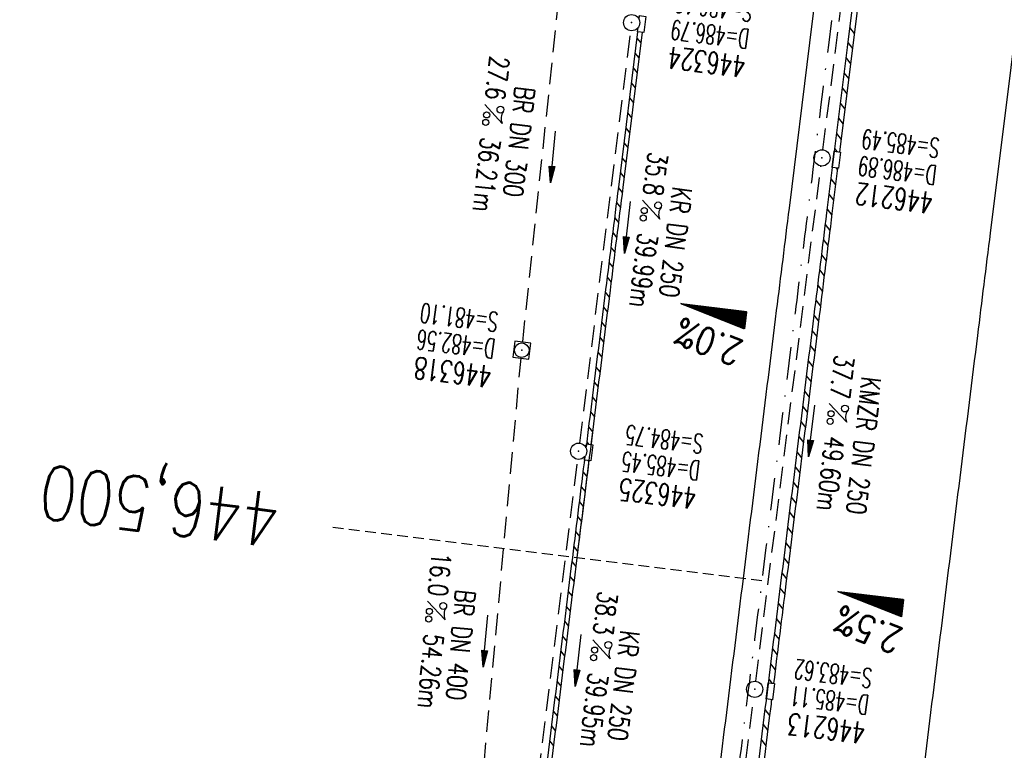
# Model space of a CAD drawing. Extents: x 459406 to 461721, y 413308 to 423218.
# Tile 59 of 256: x 460999 to 461090, y 415052 to 415119. Entities that reach past the tile are written whole.
import ezdxf
from ezdxf.enums import TextEntityAlignment as Align

# ---------------------------------------------------------------- set-up
doc = ezdxf.new("R2010")
doc.units = 0
doc.header["$LTSCALE"] = 2
doc.header["$MEASUREMENT"] = 0
for name, pattern in [('AUSGEZOGEN', [0]), ('GESTRICH-X2', [1.5, 1, -0.5]), ('GESTRICHELT', [0.75, 0.5, -0.25]), ('STRICHPT-X3', [3, 1.5, -0.75, 0, -0.75])]:
    doc.linetypes.add(name, pattern=pattern)
doc.layers.get('0').update_dxf_attribs({"linetype": 'AUSGEZOGEN'})
for name, color, linetype in [('ACHSE', 1, 'STRICHPT-X3'), ('FBR', 8, 'CONTINUOUS'), ('GEF', 7, 'AUSGEZOGEN'), ('HEKTOM', 1, 'GESTRICHELT'), ('KANAL', 7, 'GESTRICH-X2'), ('PFEIL', 7, 'CONTINUOUS'), ('RINNE', 200, 'CONTINUOUS'), ('SCHACHTNR', 6, 'CONTINUOUS'), ('SCHLITZRINNE', 200, 'AUSGEZOGEN'), ('SCHSYMBOL', 7, 'AUSGEZOGEN'), ('TEXTO', 4, 'CONTINUOUS'), ('TEXTU', 4, 'CONTINUOUS')]:
    doc.layers.add(name, color=color, linetype=linetype)
doc.styles.add('ROMANS', font='romans.shx', dxfattribs={"width": 0.8})

# ---------------------------------------------------------------- blocks, each defined once
blk = doc.blocks.new('20')
blk.add_lwpolyline([(-0.754, -0.751), (0.754, -0.751), (0.754, 0.75), (-0.754, 0.75)], close=True)
blk.add_circle((0, 0), 0.676)
blk.add_point((0, 0))
blk = doc.blocks.new('PROM')
blk.add_line((1.566, 1.817), (0.019, 0.015))
for centre, radius in [((0.317, 1.51), 0.317), ((0.943, 0.291), 0.283), ((1.645, 0.287), 0.283)]:
    blk.add_circle(centre, radius)
blk.add_arc((0.992, 2.682), 1.033, 239.14139, 303.35492)
blk = doc.blocks.new('PFEIL2')
at = {"color": 0}
for p, q in [((0.88, 0.002), (-2.401, -0.012)), ((0.881, -0.271), (0.879, 0.276)), ((0.879, 0.276), (2.429, 0.009)), ((0.911, 0.27), (0.879, 0.265)), ((0.965, 0.261), (0.879, 0.246)), ((1.019, 0.252), (0.879, 0.228)), ((1.073, 0.242), (0.879, 0.209)), ((1.127, 0.233), (0.879, 0.191)), ((1.181, 0.224), (0.879, 0.172)), ((1.235, 0.214), (0.879, 0.154)), ((1.289, 0.205), (0.879, 0.135)), ((1.343, 0.196), (0.879, 0.117)), ((1.397, 0.187), (0.879, 0.098)), ((1.451, 0.177), (0.879, 0.08)), ((1.505, 0.168), (0.879, 0.061)), ((1.559, 0.159), (0.88, 0.043)), ((1.613, 0.149), (0.88, 0.024)), ((1.668, 0.14), (0.88, 0.006)), ((1.722, 0.131), (0.88, -0.013)), ((1.776, 0.121), (0.88, -0.031)), ((1.83, 0.112), (0.88, -0.05)), ((1.884, 0.103), (0.88, -0.068)), ((1.938, 0.094), (0.88, -0.087)), ((1.992, 0.084), (0.88, -0.105)), ((2.046, 0.075), (0.88, -0.124)), ((2.1, 0.066), (0.88, -0.142)), ((2.154, 0.056), (0.88, -0.161)), ((2.208, 0.047), (0.88, -0.179)), ((2.262, 0.038), (0.881, -0.198)), ((2.316, 0.029), (0.881, -0.216)), ((2.37, 0.019), (0.881, -0.235)), ((2.424, 0.01), (0.881, -0.253)), ((2.429, 0.009), (0.881, -0.271))]:
    blk.add_line(p, q, dxfattribs=at)
blk = doc.blocks.new('GST')
at = {"color": 0}
blk.add_circle((0, 0), 0.75, dxfattribs=at)
blk.add_point((0, 0), dxfattribs=at)
blk = doc.blocks.new('*X8')
at = {"color": 0}
for p, q in [((725.827, 193.844), (727.436, 195.453)), ((725.827, 193.853), (727.427, 195.453)), ((725.827, 193.861), (727.418, 195.453)), ((725.827, 193.87), (727.409, 195.453)), ((725.827, 193.879), (727.401, 195.453)), ((725.827, 193.888), (727.392, 195.453)), ((725.827, 193.897), (727.383, 195.453)), ((725.827, 193.906), (727.374, 195.453)), ((725.827, 193.914), (727.365, 195.453)), ((725.827, 193.923), (727.356, 195.453)), ((725.827, 193.932), (727.347, 195.453)), ((725.827, 193.941), (727.339, 195.453)), ((725.827, 193.95), (727.33, 195.453)), ((725.827, 193.959), (727.321, 195.453)), ((725.827, 193.967), (727.312, 195.453)), ((725.827, 193.976), (727.303, 195.453)), ((725.827, 193.985), (727.294, 195.453)), ((725.827, 193.994), (727.286, 195.453)), ((725.827, 194.003), (727.277, 195.453)), ((725.827, 194.012), (727.268, 195.453)), ((725.827, 194.02), (727.259, 195.453)), ((725.827, 194.029), (727.25, 195.453)), ((725.827, 194.038), (727.241, 195.453)), ((725.827, 194.047), (727.233, 195.453)), ((725.827, 194.056), (727.224, 195.453)), ((725.827, 194.065), (727.215, 195.453)), ((725.827, 194.073), (727.206, 195.453)), ((725.827, 194.082), (727.197, 195.453)), ((725.827, 194.091), (727.188, 195.453)), ((725.827, 194.1), (727.18, 195.453)), ((725.827, 194.109), (727.171, 195.453)), ((725.827, 194.118), (727.162, 195.453)), ((725.827, 194.127), (727.153, 195.453)), ((725.827, 194.135), (727.144, 195.453)), ((725.827, 194.144), (727.135, 195.453)), ((725.827, 194.153), (727.127, 195.453)), ((725.827, 194.162), (727.118, 195.453)), ((725.827, 194.171), (727.109, 195.453)), ((725.827, 194.18), (727.1, 195.453)), ((725.827, 194.188), (727.091, 195.453)), ((725.827, 194.197), (727.082, 195.453)), ((725.827, 194.206), (727.073, 195.453)), ((725.827, 194.215), (727.065, 195.453)), ((725.827, 194.224), (727.056, 195.453)), ((725.827, 194.233), (727.047, 195.453)), ((725.827, 194.241), (727.038, 195.453)), ((725.827, 194.25), (727.029, 195.453)), ((725.827, 194.259), (727.02, 195.453)), ((725.827, 194.268), (727.012, 195.453)), ((725.827, 194.277), (727.003, 195.453)), ((725.827, 194.286), (726.994, 195.453)), ((725.827, 194.294), (726.985, 195.453)), ((725.827, 194.303), (726.976, 195.453)), ((725.827, 194.312), (726.967, 195.453)), ((725.827, 194.321), (726.959, 195.453)), ((725.827, 194.33), (726.95, 195.453)), ((725.827, 194.339), (726.941, 195.453)), ((725.827, 194.348), (726.932, 195.453)), ((725.827, 194.356), (726.923, 195.453)), ((725.827, 194.365), (726.914, 195.453)), ((725.827, 194.374), (726.906, 195.453)), ((725.827, 194.383), (726.897, 195.453)), ((725.827, 194.392), (726.888, 195.453)), ((725.827, 194.401), (726.879, 195.453)), ((725.827, 194.409), (726.87, 195.453)), ((725.827, 194.418), (726.861, 195.453)), ((725.827, 194.427), (726.853, 195.453)), ((725.827, 194.436), (726.844, 195.453)), ((725.827, 194.445), (726.835, 195.453)), ((725.827, 194.454), (726.826, 195.453)), ((725.827, 194.462), (726.817, 195.453)), ((725.827, 194.471), (726.808, 195.453)), ((725.827, 194.48), (726.799, 195.453)), ((725.827, 194.489), (726.791, 195.453)), ((725.827, 194.498), (726.782, 195.453)), ((725.827, 194.507), (726.773, 195.453)), ((725.827, 194.515), (726.764, 195.453)), ((725.827, 194.524), (726.755, 195.453)), ((725.827, 194.533), (726.746, 195.453)), ((725.827, 194.542), (726.738, 195.453)), ((725.827, 194.551), (726.729, 195.453)), ((725.827, 194.56), (726.72, 195.453)), ((725.827, 194.568), (726.711, 195.453)), ((725.827, 194.577), (726.702, 195.453)), ((725.827, 194.586), (726.693, 195.453)), ((725.827, 194.595), (726.685, 195.453)), ((725.827, 194.604), (726.676, 195.453)), ((725.827, 194.613), (726.667, 195.453)), ((725.827, 194.622), (726.658, 195.453)), ((725.827, 194.63), (726.649, 195.453)), ((725.827, 194.639), (726.64, 195.453)), ((725.827, 194.648), (726.632, 195.453)), ((725.827, 194.657), (726.623, 195.453)), ((725.827, 194.666), (726.614, 195.453)), ((725.827, 194.675), (726.605, 195.453)), ((725.827, 194.683), (726.596, 195.453)), ((725.827, 194.692), (726.587, 195.453)), ((725.827, 194.701), (726.579, 195.453)), ((725.827, 194.71), (726.57, 195.453)), ((725.827, 194.719), (726.561, 195.453)), ((725.827, 194.728), (726.552, 195.453)), ((725.827, 194.736), (726.543, 195.453)), ((725.827, 194.745), (726.534, 195.453)), ((725.827, 194.754), (726.525, 195.453)), ((725.827, 194.763), (726.517, 195.453)), ((725.827, 194.772), (726.508, 195.453)), ((725.827, 194.781), (726.499, 195.453)), ((725.827, 194.789), (726.49, 195.453)), ((725.827, 194.798), (726.481, 195.453)), ((725.827, 194.807), (726.472, 195.453)), ((725.827, 194.816), (726.464, 195.453)), ((725.827, 194.825), (726.455, 195.453)), ((725.827, 194.834), (726.446, 195.453)), ((725.827, 194.842), (726.437, 195.453)), ((725.827, 194.851), (726.428, 195.453)), ((725.827, 194.86), (726.419, 195.453)), ((725.827, 194.869), (726.411, 195.453)), ((725.827, 194.878), (726.402, 195.453)), ((725.827, 194.887), (726.393, 195.453)), ((725.827, 194.896), (726.384, 195.453)), ((725.827, 194.904), (726.375, 195.453)), ((725.827, 194.913), (726.366, 195.453)), ((725.827, 194.922), (726.358, 195.453)), ((725.827, 194.931), (726.349, 195.453)), ((725.827, 194.94), (726.34, 195.453)), ((725.827, 194.949), (726.331, 195.453)), ((725.827, 194.957), (726.322, 195.453)), ((725.827, 194.966), (726.313, 195.453)), ((725.827, 194.975), (726.305, 195.453)), ((725.827, 194.984), (726.296, 195.453)), ((725.827, 194.993), (726.287, 195.453)), ((725.827, 195.002), (726.278, 195.453)), ((725.827, 195.01), (726.269, 195.453)), ((725.827, 195.019), (726.26, 195.453)), ((725.827, 195.028), (726.251, 195.453)), ((725.827, 195.037), (726.243, 195.453)), ((725.827, 195.046), (726.234, 195.453)), ((725.827, 195.055), (726.225, 195.453)), ((725.827, 195.063), (726.216, 195.453)), ((725.827, 195.072), (726.207, 195.453)), ((725.827, 195.081), (726.198, 195.453)), ((725.827, 195.09), (726.19, 195.453)), ((725.827, 195.099), (726.181, 195.453)), ((725.827, 195.108), (726.172, 195.453)), ((725.827, 195.116), (726.163, 195.453)), ((725.827, 195.125), (726.154, 195.453)), ((725.827, 195.134), (726.145, 195.453)), ((725.827, 195.143), (726.137, 195.453)), ((725.827, 195.152), (726.128, 195.453)), ((725.827, 195.161), (726.119, 195.453)), ((725.827, 195.17), (726.11, 195.453)), ((725.827, 195.178), (726.101, 195.453)), ((725.827, 195.187), (726.092, 195.453)), ((725.827, 195.196), (726.084, 195.453)), ((725.827, 195.205), (726.075, 195.453)), ((725.827, 195.214), (726.066, 195.453)), ((725.827, 195.223), (726.057, 195.453)), ((725.827, 195.231), (726.048, 195.453)), ((725.827, 195.24), (726.039, 195.453)), ((725.827, 195.249), (726.031, 195.453)), ((725.827, 195.258), (726.022, 195.453)), ((725.827, 195.267), (726.013, 195.453)), ((725.827, 195.276), (726.004, 195.453)), ((725.827, 195.284), (725.995, 195.453)), ((725.827, 195.293), (725.986, 195.453)), ((725.827, 195.302), (725.977, 195.453)), ((725.827, 195.311), (725.969, 195.453)), ((725.827, 195.32), (725.96, 195.453)), ((725.827, 195.329), (725.951, 195.453)), ((725.827, 195.337), (725.942, 195.453)), ((725.827, 195.346), (725.933, 195.453)), ((725.827, 195.355), (725.924, 195.453)), ((725.827, 195.364), (725.916, 195.453)), ((725.827, 195.373), (725.907, 195.453)), ((725.827, 195.382), (725.898, 195.453)), ((725.827, 195.39), (725.889, 195.453)), ((725.827, 195.399), (725.88, 195.453)), ((725.827, 195.408), (725.871, 195.453)), ((725.827, 195.417), (725.863, 195.453)), ((725.827, 195.426), (725.854, 195.453)), ((725.827, 195.435), (725.845, 195.453)), ((725.827, 195.444), (725.836, 195.453)), ((725.827, 193.826), (727.433, 195.433)), ((725.827, 193.817), (727.43, 195.421)), ((725.827, 193.808), (727.427, 195.409)), ((725.827, 193.799), (727.424, 195.397)), ((725.827, 193.791), (727.421, 195.385)), ((725.827, 193.782), (727.418, 195.373)), ((725.827, 193.773), (727.414, 195.361)), ((725.827, 193.764), (727.411, 195.349)), ((725.827, 193.755), (727.408, 195.337)), ((725.827, 193.746), (727.405, 195.325)), ((725.827, 193.738), (727.402, 195.313)), ((725.827, 193.729), (727.399, 195.301)), ((725.827, 193.72), (727.395, 195.289)), ((725.827, 193.711), (727.392, 195.277)), ((725.827, 193.702), (727.389, 195.265)), ((725.827, 193.693), (727.386, 195.253)), ((725.827, 193.685), (727.383, 195.241)), ((725.827, 193.676), (727.38, 195.229)), ((725.827, 193.667), (727.377, 195.217)), ((725.827, 193.658), (727.373, 195.205)), ((725.827, 193.649), (727.37, 195.193)), ((725.827, 193.64), (727.367, 195.181)), ((725.827, 193.632), (727.364, 195.169)), ((725.827, 193.623), (727.361, 195.157)), ((725.827, 193.614), (727.358, 195.145)), ((725.827, 193.605), (727.354, 195.133)), ((725.827, 193.596), (727.351, 195.121)), ((725.827, 193.587), (727.348, 195.109)), ((725.827, 193.579), (727.345, 195.097)), ((725.827, 193.57), (727.342, 195.085)), ((725.827, 193.561), (727.339, 195.073)), ((725.827, 193.552), (727.336, 195.061)), ((725.827, 193.543), (727.332, 195.049)), ((725.827, 193.534), (727.329, 195.037)), ((725.827, 193.525), (727.326, 195.025)), ((725.827, 193.517), (727.323, 195.013)), ((725.827, 193.508), (727.32, 195.001)), ((725.827, 193.499), (727.317, 194.989)), ((725.827, 193.49), (727.313, 194.977)), ((725.827, 193.481), (727.31, 194.965)), ((725.827, 193.472), (727.307, 194.953)), ((725.827, 193.464), (727.304, 194.941)), ((725.827, 193.455), (727.301, 194.929)), ((725.827, 193.446), (727.298, 194.917)), ((725.827, 193.437), (727.295, 194.905)), ((725.827, 193.428), (727.291, 194.893)), ((725.827, 193.419), (727.288, 194.881)), ((725.827, 193.411), (727.285, 194.869)), ((725.827, 193.402), (727.282, 194.857)), ((725.827, 193.393), (727.279, 194.845)), ((725.827, 193.384), (727.276, 194.833)), ((725.827, 193.375), (727.272, 194.821)), ((725.827, 193.366), (727.269, 194.809)), ((725.827, 193.358), (727.266, 194.797)), ((725.827, 193.349), (727.263, 194.785)), ((725.827, 193.34), (727.26, 194.773)), ((725.827, 193.331), (727.257, 194.761)), ((725.827, 193.322), (727.254, 194.749)), ((725.827, 193.313), (727.25, 194.737)), ((725.827, 193.305), (727.247, 194.725)), ((725.827, 193.296), (727.244, 194.713)), ((725.827, 193.287), (727.241, 194.701)), ((725.827, 193.278), (727.238, 194.689)), ((725.827, 193.269), (727.235, 194.677)), ((725.827, 193.26), (727.231, 194.665)), ((725.827, 193.251), (727.228, 194.653)), ((725.827, 193.243), (727.225, 194.641)), ((725.827, 193.234), (727.222, 194.629)), ((725.827, 193.225), (727.219, 194.617)), ((725.827, 193.216), (727.216, 194.605)), ((725.827, 193.207), (727.213, 194.593)), ((725.827, 193.198), (727.209, 194.581)), ((725.827, 193.19), (727.206, 194.569)), ((725.827, 193.181), (727.203, 194.557)), ((725.827, 193.172), (727.2, 194.545)), ((725.827, 193.163), (727.197, 194.533)), ((725.827, 193.154), (727.194, 194.521)), ((725.827, 193.145), (727.19, 194.509)), ((725.827, 193.137), (727.187, 194.497)), ((725.827, 193.128), (727.184, 194.485)), ((725.827, 193.119), (727.181, 194.473)), ((725.827, 193.11), (727.178, 194.461)), ((725.827, 193.101), (727.175, 194.449)), ((725.827, 193.092), (727.172, 194.437)), ((725.827, 193.084), (727.168, 194.425)), ((725.827, 193.075), (727.165, 194.413)), ((725.827, 193.066), (727.162, 194.401)), ((725.827, 193.057), (727.159, 194.389)), ((725.827, 193.048), (727.156, 194.377)), ((725.827, 193.039), (727.153, 194.365)), ((725.827, 193.031), (727.149, 194.353)), ((725.827, 193.022), (727.146, 194.341)), ((725.827, 193.013), (727.143, 194.329)), ((725.827, 193.004), (727.14, 194.317)), ((725.827, 192.995), (727.137, 194.305)), ((725.827, 192.986), (727.134, 194.293)), ((725.827, 192.977), (727.131, 194.281)), ((725.827, 192.969), (727.127, 194.269)), ((725.827, 192.96), (727.124, 194.257)), ((725.827, 192.951), (727.121, 194.245)), ((725.827, 192.942), (727.118, 194.233)), ((725.827, 192.933), (727.115, 194.221)), ((725.827, 192.924), (727.112, 194.209)), ((725.827, 192.916), (727.108, 194.197)), ((725.827, 192.907), (727.105, 194.185)), ((725.827, 192.898), (727.102, 194.173)), ((725.827, 192.889), (727.099, 194.161)), ((725.827, 192.88), (727.096, 194.15)), ((725.827, 192.871), (727.093, 194.138)), ((725.827, 192.863), (727.09, 194.126)), ((725.827, 192.854), (727.086, 194.114)), ((725.827, 192.845), (727.083, 194.102)), ((725.827, 192.836), (727.08, 194.09)), ((725.827, 192.827), (727.077, 194.078)), ((725.827, 192.818), (727.074, 194.066)), ((725.827, 192.81), (727.071, 194.054)), ((725.827, 192.801), (727.068, 194.042)), ((725.827, 192.792), (727.064, 194.03)), ((725.827, 192.783), (727.061, 194.018)), ((725.827, 192.774), (727.058, 194.006)), ((725.827, 192.765), (727.055, 193.994)), ((725.827, 192.757), (727.052, 193.982)), ((725.827, 192.748), (727.049, 193.97)), ((725.827, 192.739), (727.045, 193.958)), ((725.827, 192.73), (727.042, 193.946)), ((725.827, 192.721), (727.039, 193.934)), ((725.827, 192.712), (727.036, 193.922)), ((725.827, 192.703), (727.033, 193.91)), ((725.827, 192.695), (727.03, 193.898)), ((725.827, 192.686), (727.027, 193.886)), ((725.827, 192.677), (727.023, 193.874)), ((725.827, 192.668), (727.02, 193.862)), ((725.827, 192.659), (727.017, 193.85)), ((725.827, 192.65), (727.014, 193.838)), ((725.827, 192.642), (727.011, 193.826)), ((725.827, 192.633), (727.008, 193.814)), ((725.827, 192.624), (727.004, 193.802)), ((725.827, 192.615), (727.001, 193.79)), ((725.827, 192.606), (726.998, 193.778)), ((725.827, 192.597), (726.995, 193.766)), ((725.827, 192.589), (726.992, 193.754)), ((725.827, 192.58), (726.989, 193.742)), ((725.827, 192.571), (726.986, 193.73)), ((725.827, 192.562), (726.982, 193.718)), ((725.827, 192.553), (726.979, 193.706)), ((725.827, 192.544), (726.976, 193.694)), ((725.827, 192.536), (726.973, 193.682)), ((725.827, 192.527), (726.97, 193.67)), ((725.827, 192.518), (726.967, 193.658)), ((725.827, 192.509), (726.963, 193.646)), ((725.827, 192.5), (726.96, 193.634)), ((725.827, 192.491), (726.957, 193.622)), ((725.827, 192.483), (726.954, 193.61)), ((725.827, 192.474), (726.951, 193.598)), ((725.827, 192.465), (726.948, 193.586)), ((725.827, 192.456), (726.945, 193.574)), ((725.827, 192.447), (726.941, 193.562)), ((725.827, 192.438), (726.938, 193.55)), ((725.827, 192.429), (726.935, 193.538)), ((725.827, 192.421), (726.932, 193.526)), ((725.827, 192.412), (726.929, 193.514)), ((725.827, 192.403), (726.926, 193.502)), ((725.827, 192.394), (726.922, 193.49)), ((725.827, 192.385), (726.919, 193.478)), ((725.827, 192.376), (726.916, 193.466)), ((725.827, 192.368), (726.913, 193.454)), ((725.827, 192.359), (726.91, 193.442)), ((725.827, 192.35), (726.907, 193.43)), ((725.827, 192.341), (726.904, 193.418)), ((725.827, 192.332), (726.9, 193.406)), ((725.827, 192.323), (726.897, 193.394)), ((725.827, 192.315), (726.894, 193.382)), ((725.827, 192.306), (726.891, 193.37)), ((725.827, 192.297), (726.888, 193.358)), ((725.827, 192.288), (726.885, 193.346)), ((725.827, 192.279), (726.881, 193.334)), ((725.827, 192.27), (726.878, 193.322)), ((725.827, 192.262), (726.875, 193.31)), ((725.827, 192.253), (726.872, 193.298)), ((725.827, 192.244), (726.869, 193.286)), ((725.827, 192.235), (726.866, 193.274)), ((725.827, 192.226), (726.863, 193.262)), ((725.827, 192.217), (726.859, 193.25)), ((725.827, 192.209), (726.856, 193.238)), ((725.827, 192.2), (726.853, 193.226)), ((725.827, 192.191), (726.85, 193.214)), ((725.827, 192.182), (726.847, 193.202)), ((725.827, 192.173), (726.844, 193.19)), ((725.827, 192.164), (726.84, 193.178)), ((725.827, 192.155), (726.837, 193.166)), ((725.827, 192.147), (726.834, 193.154)), ((725.827, 192.138), (726.831, 193.142)), ((725.827, 192.129), (726.828, 193.13)), ((725.827, 192.12), (726.825, 193.118)), ((725.827, 192.111), (726.822, 193.106)), ((725.827, 192.102), (726.818, 193.094)), ((725.827, 192.094), (726.815, 193.082)), ((725.827, 192.085), (726.812, 193.07)), ((725.827, 192.076), (726.809, 193.058)), ((725.827, 192.067), (726.806, 193.046)), ((725.827, 192.058), (726.803, 193.034)), ((725.827, 192.049), (726.799, 193.022)), ((725.827, 192.041), (726.796, 193.01)), ((725.827, 192.032), (726.793, 192.998)), ((725.827, 192.023), (726.79, 192.986)), ((725.827, 192.014), (726.787, 192.974)), ((725.827, 192.005), (726.784, 192.962)), ((725.827, 191.996), (726.781, 192.95)), ((725.827, 191.988), (726.777, 192.938)), ((725.827, 191.979), (726.774, 192.926)), ((725.827, 191.97), (726.771, 192.914)), ((725.827, 191.961), (726.768, 192.902)), ((725.827, 191.952), (726.765, 192.89)), ((725.827, 191.943), (726.762, 192.878)), ((725.827, 191.935), (726.758, 192.866)), ((725.827, 191.926), (726.755, 192.854)), ((725.827, 191.917), (726.752, 192.842)), ((725.827, 191.908), (726.749, 192.83)), ((725.827, 191.899), (726.746, 192.818)), ((725.827, 191.89), (726.743, 192.806)), ((725.827, 191.881), (726.74, 192.794)), ((725.827, 191.873), (726.736, 192.782)), ((725.827, 191.864), (726.733, 192.77)), ((725.827, 191.855), (726.73, 192.758)), ((725.827, 191.846), (726.727, 192.746)), ((725.827, 191.837), (726.724, 192.734)), ((725.827, 191.828), (726.721, 192.722)), ((725.827, 191.82), (726.717, 192.71)), ((725.827, 191.811), (726.714, 192.698)), ((725.827, 191.802), (726.711, 192.686)), ((725.827, 191.793), (726.708, 192.674)), ((725.827, 191.784), (726.705, 192.662)), ((725.827, 191.775), (726.702, 192.65)), ((725.827, 191.767), (726.699, 192.639)), ((725.827, 191.758), (726.695, 192.627)), ((725.827, 191.749), (726.692, 192.615)), ((725.827, 191.74), (726.689, 192.603)), ((725.827, 191.731), (726.686, 192.591)), ((725.827, 191.722), (726.683, 192.579)), ((725.827, 191.714), (726.68, 192.567)), ((725.827, 191.705), (726.677, 192.555)), ((725.827, 191.696), (726.673, 192.543)), ((725.827, 191.687), (726.67, 192.531)), ((725.827, 191.678), (726.667, 192.519)), ((725.827, 191.669), (726.664, 192.507)), ((725.827, 191.66), (726.661, 192.495)), ((725.827, 191.652), (726.658, 192.483)), ((725.827, 191.643), (726.654, 192.471)), ((725.827, 191.634), (726.651, 192.459)), ((725.827, 191.625), (726.648, 192.447)), ((725.827, 191.616), (726.645, 192.435)), ((725.827, 191.607), (726.642, 192.423)), ((725.827, 191.599), (726.639, 192.411)), ((725.827, 191.59), (726.636, 192.399)), ((725.827, 191.581), (726.632, 192.387)), ((725.827, 191.572), (726.629, 192.375)), ((725.827, 191.563), (726.626, 192.363)), ((725.827, 191.554), (726.623, 192.351)), ((725.827, 191.546), (726.62, 192.339)), ((725.827, 191.537), (726.617, 192.327)), ((725.827, 191.528), (726.613, 192.315)), ((725.827, 191.519), (726.61, 192.303)), ((725.827, 191.51), (726.607, 192.291)), ((725.827, 191.501), (726.604, 192.279)), ((725.827, 191.493), (726.601, 192.267)), ((725.827, 191.484), (726.598, 192.255)), ((725.827, 191.475), (726.595, 192.243)), ((725.827, 191.466), (726.591, 192.231)), ((725.827, 191.457), (726.588, 192.219)), ((725.827, 191.448), (726.585, 192.207)), ((725.827, 191.44), (726.582, 192.195)), ((725.827, 191.431), (726.579, 192.183)), ((725.827, 191.422), (726.576, 192.171)), ((725.827, 191.413), (726.572, 192.159)), ((725.827, 191.404), (726.569, 192.147)), ((725.827, 191.395), (726.566, 192.135)), ((725.827, 191.386), (726.563, 192.123)), ((725.827, 191.378), (726.56, 192.111)), ((725.827, 191.369), (726.557, 192.099)), ((725.827, 191.36), (726.554, 192.087)), ((725.827, 191.351), (726.55, 192.075)), ((725.827, 191.342), (726.547, 192.063)), ((725.827, 191.333), (726.544, 192.051)), ((725.827, 191.325), (726.541, 192.039)), ((725.827, 191.316), (726.538, 192.027)), ((725.827, 191.307), (726.535, 192.015)), ((725.827, 191.298), (726.531, 192.003)), ((725.827, 191.289), (726.528, 191.991)), ((725.827, 191.28), (726.525, 191.979)), ((725.827, 191.272), (726.522, 191.967)), ((725.827, 191.263), (726.519, 191.955)), ((725.827, 191.254), (726.516, 191.943)), ((725.827, 191.245), (726.513, 191.931)), ((725.827, 191.236), (726.509, 191.919)), ((725.827, 191.227), (726.506, 191.907)), ((725.827, 191.219), (726.503, 191.895)), ((725.827, 191.21), (726.5, 191.883)), ((725.827, 191.201), (726.497, 191.871)), ((725.827, 191.192), (726.494, 191.859)), ((725.827, 191.183), (726.49, 191.847)), ((725.827, 191.174), (726.487, 191.835)), ((725.827, 191.166), (726.484, 191.823)), ((725.827, 191.157), (726.481, 191.811)), ((725.827, 191.148), (726.478, 191.799)), ((725.827, 191.139), (726.475, 191.787)), ((725.827, 191.13), (726.472, 191.775)), ((725.827, 191.121), (726.468, 191.763)), ((725.827, 191.112), (726.465, 191.751)), ((725.827, 191.104), (726.462, 191.739)), ((725.827, 191.095), (726.459, 191.727)), ((725.827, 191.086), (726.456, 191.715)), ((725.827, 191.077), (726.453, 191.703)), ((725.827, 191.068), (726.449, 191.691)), ((725.827, 191.059), (726.446, 191.679)), ((725.827, 191.051), (726.443, 191.667)), ((725.827, 191.042), (726.44, 191.655)), ((725.827, 191.033), (726.437, 191.643)), ((725.827, 191.024), (726.434, 191.631)), ((725.827, 191.015), (726.431, 191.619)), ((725.827, 191.006), (726.427, 191.607)), ((725.827, 190.998), (726.424, 191.595)), ((725.827, 190.989), (726.421, 191.583)), ((725.827, 190.98), (726.418, 191.571)), ((725.827, 190.971), (726.415, 191.559)), ((725.827, 190.962), (726.412, 191.547)), ((725.827, 190.953), (726.408, 191.535)), ((725.827, 190.945), (726.405, 191.523)), ((725.827, 190.936), (726.402, 191.511)), ((725.827, 190.927), (726.399, 191.499)), ((725.827, 190.918), (726.396, 191.487)), ((725.827, 190.909), (726.393, 191.475)), ((725.827, 190.9), (726.39, 191.463)), ((725.827, 190.892), (726.386, 191.451)), ((725.827, 190.883), (726.383, 191.439)), ((725.827, 190.874), (726.38, 191.427)), ((725.827, 190.865), (726.377, 191.415)), ((725.827, 190.856), (726.374, 191.403)), ((725.827, 190.847), (726.371, 191.391)), ((725.827, 190.838), (726.367, 191.379)), ((725.827, 190.83), (726.364, 191.367)), ((725.827, 190.821), (726.361, 191.355)), ((725.827, 190.812), (726.358, 191.343)), ((725.827, 190.803), (726.355, 191.331)), ((725.827, 190.794), (726.352, 191.319)), ((725.827, 190.785), (726.349, 191.307)), ((725.827, 190.777), (726.345, 191.295)), ((725.827, 190.768), (726.342, 191.283)), ((725.827, 190.759), (726.339, 191.271)), ((725.827, 190.75), (726.336, 191.259)), ((725.827, 190.741), (726.333, 191.247)), ((725.827, 190.732), (726.33, 191.235)), ((725.827, 190.724), (726.326, 191.223)), ((725.827, 190.715), (726.323, 191.211)), ((725.827, 190.706), (726.32, 191.199)), ((725.827, 190.697), (726.317, 191.187)), ((725.827, 190.688), (726.314, 191.175)), ((725.827, 190.679), (726.311, 191.163)), ((725.827, 190.671), (726.308, 191.151)), ((725.827, 190.662), (726.304, 191.139)), ((725.827, 190.653), (726.301, 191.128)), ((725.827, 190.644), (726.298, 191.116)), ((725.827, 190.635), (726.295, 191.104)), ((725.827, 190.626), (726.292, 191.092)), ((725.827, 190.618), (726.289, 191.08)), ((725.827, 190.609), (726.286, 191.068)), ((725.827, 190.6), (726.282, 191.056)), ((725.827, 190.591), (726.279, 191.044)), ((725.827, 190.582), (726.276, 191.032)), ((725.827, 190.573), (726.273, 191.02)), ((725.827, 190.564), (726.27, 191.008)), ((725.827, 190.556), (726.267, 190.996)), ((725.827, 190.547), (726.263, 190.984)), ((725.827, 190.538), (726.26, 190.972)), ((725.827, 190.529), (726.257, 190.96)), ((725.827, 190.52), (726.254, 190.948)), ((725.827, 190.511), (726.251, 190.936)), ((725.827, 190.503), (726.248, 190.924)), ((725.827, 190.494), (726.245, 190.912)), ((725.827, 190.485), (726.241, 190.9)), ((725.827, 190.476), (726.238, 190.888)), ((725.827, 190.467), (726.235, 190.876)), ((725.827, 190.458), (726.232, 190.864)), ((725.827, 190.45), (726.229, 190.852)), ((725.827, 190.441), (726.226, 190.84)), ((725.827, 190.432), (726.222, 190.828)), ((725.827, 190.423), (726.219, 190.816)), ((725.827, 190.414), (726.216, 190.804)), ((725.827, 190.405), (726.213, 190.792)), ((725.827, 190.397), (726.21, 190.78)), ((725.827, 190.388), (726.207, 190.768)), ((725.827, 190.379), (726.204, 190.756)), ((725.827, 190.37), (726.2, 190.744)), ((725.827, 190.361), (726.197, 190.732)), ((725.827, 190.352), (726.194, 190.72)), ((725.827, 190.344), (726.191, 190.708)), ((725.827, 190.335), (726.188, 190.696)), ((725.827, 190.326), (726.185, 190.684)), ((725.827, 190.317), (726.181, 190.672)), ((725.827, 190.308), (726.178, 190.66)), ((725.827, 190.299), (726.175, 190.648)), ((725.827, 190.29), (726.172, 190.636)), ((725.827, 190.282), (726.169, 190.624)), ((725.827, 190.273), (726.166, 190.612)), ((725.827, 190.264), (726.163, 190.6)), ((725.827, 190.255), (726.159, 190.588)), ((725.827, 190.246), (726.156, 190.576)), ((725.827, 190.237), (726.153, 190.564)), ((725.827, 190.229), (726.15, 190.552)), ((725.827, 190.22), (726.147, 190.54)), ((725.827, 190.211), (726.144, 190.528)), ((725.827, 190.202), (726.14, 190.516)), ((725.827, 190.193), (726.137, 190.504)), ((725.827, 190.184), (726.134, 190.492)), ((725.827, 190.176), (726.131, 190.48)), ((725.827, 190.167), (726.128, 190.468)), ((725.827, 190.158), (726.125, 190.456)), ((725.827, 190.149), (726.122, 190.444)), ((725.827, 190.14), (726.118, 190.432)), ((725.827, 190.131), (726.115, 190.42)), ((725.827, 190.123), (726.112, 190.408)), ((725.827, 190.114), (726.109, 190.396)), ((725.827, 190.105), (726.106, 190.384)), ((725.827, 190.096), (726.103, 190.372)), ((725.827, 190.087), (726.099, 190.36)), ((725.827, 190.078), (726.096, 190.348)), ((725.827, 190.07), (726.093, 190.336)), ((725.827, 190.061), (726.09, 190.324)), ((725.827, 190.052), (726.087, 190.312)), ((725.827, 190.043), (726.084, 190.3)), ((725.827, 190.034), (726.081, 190.288)), ((725.827, 190.025), (726.077, 190.276)), ((725.827, 190.016), (726.074, 190.264)), ((725.827, 190.008), (726.071, 190.252)), ((725.827, 189.999), (726.068, 190.24)), ((725.827, 189.99), (726.065, 190.228)), ((725.827, 189.981), (726.062, 190.216)), ((725.827, 189.972), (726.058, 190.204)), ((725.827, 189.963), (726.055, 190.192)), ((725.827, 189.955), (726.052, 190.18)), ((725.827, 189.946), (726.049, 190.168)), ((725.827, 189.937), (726.046, 190.156)), ((725.827, 189.928), (726.043, 190.144)), ((725.827, 189.919), (726.04, 190.132)), ((725.827, 189.91), (726.036, 190.12)), ((725.827, 189.902), (726.033, 190.108)), ((725.827, 189.893), (726.03, 190.096)), ((725.827, 189.884), (726.027, 190.084)), ((725.827, 189.875), (726.024, 190.072)), ((725.827, 189.866), (726.021, 190.06)), ((725.827, 189.857), (726.017, 190.048)), ((725.827, 189.849), (726.014, 190.036)), ((725.827, 189.84), (726.011, 190.024)), ((725.827, 189.831), (726.008, 190.012)), ((725.827, 189.822), (726.005, 190)), ((725.827, 189.813), (726.002, 189.988)), ((725.827, 189.804), (725.999, 189.976)), ((725.827, 189.796), (725.995, 189.964)), ((725.827, 189.787), (725.992, 189.952)), ((725.827, 189.778), (725.989, 189.94)), ((725.827, 189.769), (725.986, 189.928)), ((725.827, 189.76), (725.983, 189.916)), ((725.827, 189.751), (725.98, 189.904)), ((725.827, 189.742), (725.976, 189.892)), ((725.827, 189.734), (725.973, 189.88)), ((725.827, 189.725), (725.97, 189.868)), ((725.827, 189.716), (725.967, 189.856)), ((725.827, 189.707), (725.964, 189.844)), ((725.827, 189.698), (725.961, 189.832)), ((725.827, 189.689), (725.958, 189.82)), ((725.827, 189.681), (725.954, 189.808)), ((725.827, 189.672), (725.951, 189.796)), ((725.827, 189.663), (725.948, 189.784)), ((725.827, 189.654), (725.945, 189.772)), ((725.827, 189.645), (725.942, 189.76)), ((725.827, 189.636), (725.939, 189.748)), ((725.827, 189.628), (725.935, 189.736)), ((725.827, 189.619), (725.932, 189.724)), ((725.827, 189.61), (725.929, 189.712)), ((725.827, 189.601), (725.926, 189.7)), ((725.827, 189.592), (725.923, 189.688)), ((725.827, 189.583), (725.92, 189.676)), ((725.827, 189.575), (725.917, 189.664)), ((725.827, 189.566), (725.913, 189.652)), ((725.827, 189.557), (725.91, 189.64)), ((725.827, 189.548), (725.907, 189.628)), ((725.827, 189.539), (725.904, 189.616)), ((725.827, 189.53), (725.901, 189.605)), ((725.827, 189.521), (725.898, 189.593)), ((725.827, 189.513), (725.895, 189.581)), ((725.827, 189.504), (725.891, 189.569)), ((725.827, 189.495), (725.888, 189.557)), ((725.827, 189.486), (725.885, 189.545)), ((725.827, 189.477), (725.882, 189.533)), ((725.827, 189.468), (725.879, 189.521)), ((725.827, 189.46), (725.876, 189.509)), ((725.827, 189.451), (725.872, 189.497)), ((725.827, 189.442), (725.869, 189.485)), ((725.827, 189.433), (725.866, 189.473)), ((725.827, 189.424), (725.863, 189.461)), ((725.827, 189.415), (725.86, 189.449)), ((725.827, 189.407), (725.857, 189.437)), ((725.827, 189.398), (725.854, 189.425)), ((725.827, 189.389), (725.85, 189.413)), ((725.827, 189.38), (725.847, 189.401)), ((725.827, 189.371), (725.844, 189.389)), ((725.827, 189.362), (725.841, 189.377)), ((725.827, 189.354), (725.838, 189.365)), ((725.827, 189.345), (725.835, 189.353)), ((725.827, 189.336), (725.831, 189.341))]:
    blk.add_line(p, q, dxfattribs=at)
blk = doc.blocks.new('GEF')
at = {"color": 0}
for p, q in [((0.01, 0.018), (0.01, 6.148)), ((1.622, 6.148), (0.01, 0.018)), ((0.01, 6.148), (1.622, 6.148))]:
    blk.add_line(p, q, dxfattribs=at)
blk.add_blockref('*X8', (-725.817, -189.305), dxfattribs=at)

msp = doc.modelspace()

# ---------------------------------------------------------------- linework, layer by layer
at = {"layer": 'ACHSE', "flags": 128}
msp.add_lwpolyline([(460985.548, 416976.25), (460982.742, 416926.329), (460979.936, 416876.407), (460977.13, 416826.486), (460974.324, 416776.565), (460971.518, 416726.644), (460968.712, 416676.723), (460965.906, 416626.802), (460963.1, 416576.88, 0), (460961.733, 416552.566, 0), (460960.294, 416526.959, -0.000009), (460958.89, 416501.998, 0.00001), (460957.487, 416477.038, 0.000001), (460956.785, 416464.557, -0.000001), (460956.084, 416452.077), (460954.681, 416427.117), (460953.278, 416402.156), (460951.875, 416377.196, 0.000027), (460951.185, 416364.909, -0.000114), (460950.495, 416352.621, -0.000169), (460950.493, 416352.583, 0.000019), (460950.473, 416352.235, 0.002347), (460949.964, 416342.501, 0.0015), (460949.285, 416327.263, 0.002663), (460948.888, 416316.296, 0.002084), (460948.513, 416302.275, 0.002087), (460948.283, 416289.783, 0.002085), (460948.158, 416277.278, 0.002085), (460948.137, 416264.779, 0.002085), (460948.22, 416252.279, 0.002086), (460948.407, 416239.774, 0.002088), (460948.699, 416227.283, 0.002084), (460949.095, 416214.794, 0.002083), (460949.595, 416202.3, 0.002081), (460950.199, 416189.812, 0.002082), (460950.907, 416177.335, 0.002086), (460951.719, 416164.862, 0.002086), (460952.635, 416152.395, 0.002087), (460953.654, 416139.944, 0.002084), (460954.779, 416127.487, 0.002085), (460956.008, 416115.039, 0.002088), (460957.338, 416102.619, 0.002086), (460958.772, 416090.211, 0.002083), (460960.312, 416077.796, 0.002082), (460961.956, 416065.389, 0.002087), (460963.699, 416053.027, 0.002086), (460965.546, 416040.675, 0.002083), (460967.499, 416028.318, 0.00208), (460969.554, 416015.985, 0.002081), (460971.71, 416003.675, 0.002087), (460973.97, 415991.377, 0.002089), (460976.331, 415979.107, 0.002087), (460978.792, 415966.867, 0.002082), (460981.362, 415954.618, 0.002082), (460984.148, 415941.865, 0.002276), (460986.8, 415930.217, 0.001902), (460990.244, 415915.651, 0.002837), (460992.645, 415905.91, 0.000643), (460995.488, 415894.713, 0.001405), (460996.809, 415889.596, 0), (460998.528, 415883.015, 0.000001), (460998.872, 415881.699), (461005.191, 415857.511, 0.000017), (461008.351, 415845.417, -0.000015), (461011.511, 415833.323, -0.000002), (461014.671, 415821.229, -0.000002), (461017.83, 415809.135, -0.000001), (461020.99, 415797.041, 0.000005), (461024.149, 415784.946), (461030.468, 415760.758), (461036.787, 415736.57, 0.000028), (461038.983, 415728.166, -0.000015), (461041.179, 415719.762, -0.00065), (461041.486, 415718.58, -0.000124), (461043.088, 415712.377, -0.002577), (461045.469, 415702.947, -0.001641), (461049.083, 415688.106, -0.002531), (461051.665, 415677.106, -0.002087), (461054.672, 415663.739, -0.002079), (461057.313, 415651.527, -0.002077), (461059.854, 415639.283, -0.002078), (461062.295, 415627.009, -0.002083), (461064.629, 415614.743, -0.002085), (461066.86, 415602.46, -0.00208), (461068.994, 415590.128, -0.00208), (461071.024, 415577.786, -0.002082), (461072.949, 415565.443, -0.002086), (461074.772, 415553.076, -0.002086), (461076.492, 415540.695, -0.002081), (461078.107, 415528.309, -0.002078), (461079.622, 415515.892, -0.00208), (461081.034, 415503.452, -0.002087), (461082.339, 415491.041, -0.002085), (461083.54, 415478.621, -0.002078), (461084.641, 415466.147, -0.002076), (461085.638, 415453.67, -0.002082), (461086.529, 415441.219, -0.002088), (461087.317, 415428.753, -0.002085), (461088.001, 415416.263, -0.002081), (461088.581, 415403.772, -0.002082), (461089.057, 415391.285, -0.00208), (461089.429, 415378.795, -0.002078), (461089.697, 415366.294, -0.002082), (461089.861, 415353.787, -0.002085), (461089.921, 415341.295, -0.002085), (461089.877, 415328.803, -0.002082), (461089.728, 415316.296, -0.002078), (461089.475, 415303.794, -0.00208), (461089.119, 415291.304, -0.002082), (461088.658, 415278.809, -0.002084), (461088.094, 415266.325, -0.002082), (461087.426, 415253.85, -0.00208), (461086.653, 415241.367, -0.002079), (461085.777, 415228.897, -0.00208), (461084.797, 415216.436, -0.002085), (461083.633, 415203.064, -0.002418), (461082.526, 415191.54, -0.001753), (461080.941, 415176.374, -0.002741), (461079.84, 415166.685, -0.000279), (461078.804, 415158.036, -0.000933), (461078.489, 415155.455, -0.000004), (461077.263, 415145.575, -0.00001), (461076.803, 415141.87), (461073.723, 415117.061, 0.000001), (461071.82, 415101.734, 0.000001), (461070.643, 415092.251, 0.000018), (461069.104, 415079.846, -0.000014), (461067.564, 415067.441, -0.000008), (461066.024, 415055.036, 0.000011), (461064.484, 415042.632), (461058.325, 414993.013), (461052.166, 414943.394, -0.000009), (461049.086, 414918.584, 0.000009), (461046.006, 414893.774), (461039.847, 414844.155), (461033.688, 414794.536), (461027.529, 414744.917, -0.00001), (461024.449, 414720.107, 0.00001), (461021.369, 414695.298, 0.000001), (461018.29, 414670.488, -0.000001), (461015.21, 414645.678, 0), (461011.182, 414613.231, -0.000001), (461009.051, 414596.059, -0.000009), (461005.971, 414571.249, 0.00001), (461002.891, 414546.44), (460996.732, 414496.821), (460990.573, 414447.202), (460984.414, 414397.583, -0.000009), (460981.334, 414372.773, 0.000009), (460978.254, 414347.963), (460972.095, 414298.344), (460965.936, 414248.725), (460959.777, 414199.106, -0.00001), (460956.697, 414174.297, 0.00001), (460953.617, 414149.487, 0.000001), (460950.537, 414124.677, -0.000001), (460947.458, 414099.867, 0), (460943.43, 414067.42, -0.000001), (460941.299, 414050.248, -0.000009), (460938.219, 414025.438, 0.00001), (460935.139, 414000.629), (460928.98, 413951.01), (460922.821, 413901.391, 0.000001), (460919.742, 413876.581, -0.000001), (460916.662, 413851.771, -0.00001), (460913.582, 413826.961, 0.00001), (460910.502, 413802.152), (460904.343, 413752.533), (460898.184, 413702.914), (460892.025, 413653.295, -0.00001), (460888.945, 413628.486, 0.00001), (460885.865, 413603.676, 0.000001), (460882.785, 413578.866, -0.000001), (460879.706, 413554.056, 0), (460875.678, 413521.609, -0.000001), (460873.547, 413504.437, -0.000009), (460870.467, 413479.628, 0.00001), (460867.387, 413454.818), (460861.228, 413405.199), (460855.069, 413355.58, -0.000004), (460853.233, 413340.792, -0.000002), (460849.402, 413309.93)], format="xyb", dxfattribs=at)
at = {"layer": 'FBR'}
for points in [[(461034.278, 415813.432, -0.000001), (461037.438, 415801.337, 0.000005)], [(461006.884, 415857.953, 0.000017), (461010.044, 415845.859, -0.000015), (461013.204, 415833.765, -0.000002), (461016.364, 415821.671, -0.000002), (461019.523, 415809.577, -0.000001), (461022.683, 415797.483, 0.000005), (461025.842, 415785.388), (461032.161, 415761.2), (461038.48, 415737.012, 0.000028), (461040.676, 415728.609, -0.000015), (461042.872, 415720.204, -0.00065), (461043.181, 415719.018, -0.000124), (461044.783, 415712.814, -0.002577), (461047.168, 415703.367, -0.001641), (461050.785, 415688.514, -0.002531), (461053.37, 415677.497, -0.002087), (461056.381, 415664.116, -0.002079), (461059.025, 415651.889, -0.002154), (461061.661, 415639.18, -0.002078)], [(461016.137, 415808.693, -0.000001), (461019.296, 415796.598, 0.000005)], [(461001.382, 415804.838, -0.000001), (461004.541, 415792.744, 0.000005)], [(461076.752, 415155.671, -0.000004), (461075.526, 415145.791, -0.00001), (461075.066, 415142.086), (461071.986, 415117.277), (461070.084, 415101.949, 0.000001), (461068.906, 415092.467, 0.000018), (461067.367, 415080.061, -0.000014), (461065.827, 415067.657, -0.000008), (461064.287, 415055.252, 0.000011), (461062.747, 415042.848), (461056.588, 414993.229), (461050.429, 414943.61, -0.000009), (461047.349, 414918.8, 0.000009), (461044.269, 414893.99)], [(461080.226, 415155.239, -0.000004), (461079, 415145.36, -0.00001), (461078.54, 415141.654), (461075.46, 415116.845), (461073.557, 415101.518, 0.000001), (461072.38, 415092.035, 0.000018), (461070.84, 415079.631, -0.000014), (461069.301, 415067.225, -0.000008), (461067.761, 415054.821, 0.000011), (461066.221, 415042.416), (461060.062, 414992.797), (461053.903, 414943.178, -0.000009), (461050.823, 414918.368, 0.000009), (461047.743, 414893.558)], [(461095.36, 415153.361, -0.000004), (461094.133, 415143.481, -0.00001), (461093.673, 415139.776), (461090.593, 415114.967), (461088.691, 415099.639, 0.000001), (461087.514, 415090.157, 0.000018), (461085.974, 415077.753, -0.000014), (461084.435, 415065.347, -0.000008), (461082.894, 415052.942, 0.000011), (461081.355, 415040.538), (461075.196, 414990.919), (461069.037, 414941.3, -0.000009), (461065.956, 414916.489, 0.000009), (461062.877, 414891.68)]]:
    msp.add_lwpolyline(points, format="xyb", dxfattribs=at)
at = {"layer": 'HEKTOM'}
msp.add_line((461067.563, 415067.438), (461027.875, 415072.375), dxfattribs=at)
at = {"layer": 'KANAL'}
for p, q in [((461073.219, 415107.344), (461079.313, 415155.688)), ((461045.438, 415089.563), (461049.063, 415124.063)), ((461050.719, 415080.188), (461055.438, 415118.406)), ((461067, 415058.156), (461073.031, 415105.875)), ((461040.5, 415035.531), (461045.281, 415088.063)), ((461045.781, 415040.531), (461050.531, 415078.688)), ((461063.094, 415026.969), (461066.813, 415056.656))]:
    msp.add_line(p, q, dxfattribs=at)
at = {"layer": 'RINNE'}
for p, q in [((461075.69, 415118.7), (461076.124, 415118.142)), ((461056.001, 415117.707), (461056.365, 415117.254)), ((461075.516, 415117.296), (461075.95, 415116.739)), ((461055.829, 415116.323), (461056.193, 415115.869)), ((461075.341, 415115.893), (461075.776, 415115.335)), ((461055.657, 415114.938), (461056.021, 415114.484)), ((461075.167, 415114.49), (461075.602, 415113.932)), ((461055.486, 415113.553), (461055.849, 415113.1)), ((461074.993, 415113.086), (461075.428, 415112.528)), ((461055.314, 415112.168), (461055.677, 415111.715)), ((461074.819, 415111.683), (461075.253, 415111.125)), ((461055.142, 415110.783), (461055.505, 415110.33)), ((461074.645, 415110.279), (461075.079, 415109.722)), ((461054.97, 415109.399), (461055.333, 415108.945)), ((461074.47, 415108.876), (461074.905, 415108.318)), ((461054.798, 415108.014), (461055.161, 415107.56)), ((461074.296, 415107.473), (461074.512, 415107.196)), ((461054.626, 415106.629), (461054.989, 415106.176)), ((461074.415, 415105.694), (461074.556, 415105.512)), ((461054.454, 415105.244), (461054.454, 415105.244)), ((461054.454, 415105.244), (461054.817, 415104.791)), ((461054.817, 415104.791), (461054.817, 415104.791)), ((461073.948, 415104.666), (461074.382, 415104.108)), ((461054.282, 415103.86), (461054.645, 415103.406)), ((461073.773, 415103.263), (461074.208, 415102.705)), ((461054.11, 415102.475), (461054.473, 415102.021)), ((461073.599, 415101.859), (461074.034, 415101.301)), ((461053.938, 415101.09), (461054.302, 415100.637)), ((461073.425, 415100.456), (461073.86, 415099.898)), ((461053.766, 415099.705), (461054.13, 415099.252)), ((461073.251, 415099.052), (461073.685, 415098.495)), ((461053.595, 415098.32), (461053.958, 415097.867)), ((461073.077, 415097.649), (461073.511, 415097.091)), ((461053.423, 415096.936), (461053.786, 415096.482)), ((461053.251, 415095.551), (461053.614, 415095.097)), ((461072.902, 415096.246), (461073.337, 415095.688)), ((461072.728, 415094.842), (461073.163, 415094.284)), ((461053.079, 415094.166), (461053.442, 415093.713)), ((461052.907, 415092.781), (461053.27, 415092.328)), ((461072.554, 415093.439), (461072.988, 415092.881)), ((461072.38, 415092.035), (461072.814, 415091.478)), ((461052.735, 415091.396), (461053.098, 415090.943)), ((461052.563, 415090.012), (461052.926, 415089.558)), ((461072.205, 415090.632), (461072.64, 415090.074)), ((461072.031, 415089.229), (461072.466, 415088.671)), ((461052.391, 415088.627), (461052.755, 415088.173)), ((461052.219, 415087.242), (461052.583, 415086.789)), ((461071.857, 415087.825), (461072.292, 415087.267)), ((461071.683, 415086.422), (461072.117, 415085.864)), ((461052.048, 415085.857), (461052.411, 415085.404)), ((461051.876, 415084.472), (461052.239, 415084.019)), ((461071.509, 415085.018), (461071.943, 415084.461)), ((461071.335, 415083.615), (461071.769, 415083.057)), ((461051.704, 415083.087), (461052.067, 415082.634)), ((461051.532, 415081.702), (461051.895, 415081.249)), ((461071.16, 415082.211), (461071.595, 415081.654)), ((461070.986, 415080.808), (461071.421, 415080.25)), ((461051.36, 415080.318), (461051.54, 415080.093)), ((461070.812, 415079.404), (461071.247, 415078.847)), ((461051.465, 415078.588), (461051.552, 415078.479)), ((461051.017, 415077.548), (461051.38, 415077.094)), ((461070.638, 415078.001), (461071.073, 415077.443)), ((461070.464, 415076.597), (461070.898, 415076.04)), ((461050.845, 415076.163), (461051.208, 415075.71)), ((461050.673, 415074.778), (461051.036, 415074.325)), ((461070.29, 415075.194), (461070.724, 415074.636)), ((461070.116, 415073.79), (461070.55, 415073.233)), ((461050.501, 415073.393), (461050.864, 415072.94)), ((461050.329, 415072.009), (461050.692, 415071.555)), ((461069.941, 415072.387), (461070.376, 415071.829)), ((461069.767, 415070.984), (461070.202, 415070.426)), ((461050.157, 415070.624), (461050.52, 415070.17)), ((461049.985, 415069.239), (461050.349, 415068.786)), ((461069.593, 415069.58), (461070.028, 415069.022)), ((461069.419, 415068.177), (461069.853, 415067.619)), ((461049.813, 415067.854), (461050.177, 415067.401)), ((461049.641, 415066.469), (461050.005, 415066.016)), ((461069.245, 415066.773), (461069.679, 415066.216)), ((461069.07, 415065.37), (461069.505, 415064.812)), ((461049.47, 415065.085), (461049.833, 415064.631)), ((461049.298, 415063.7), (461049.661, 415063.246)), ((461068.896, 415063.967), (461069.331, 415063.409)), ((461068.722, 415062.563), (461069.157, 415062.005)), ((461049.126, 415062.315), (461049.489, 415061.862)), ((461048.954, 415060.93), (461049.317, 415060.477)), ((461068.548, 415061.16), (461068.982, 415060.602)), ((461048.782, 415059.545), (461049.145, 415059.092)), ((461068.373, 415059.756), (461068.808, 415059.199)), ((461048.61, 415058.161), (461048.973, 415057.707)), ((461068.199, 415058.353), (461068.51, 415057.954)), ((461048.438, 415056.776), (461048.801, 415056.323)), ((461068.413, 415056.452), (461068.46, 415056.392)), ((461048.266, 415055.391), (461048.629, 415054.938)), ((461067.851, 415055.546), (461068.285, 415054.989)), ((461048.094, 415054.007), (461048.457, 415053.553)), ((461067.676, 415054.143), (461068.111, 415053.585)), ((461047.922, 415052.622), (461048.285, 415052.168)), ((461067.502, 415052.74), (461067.937, 415052.182))]:
    msp.add_line(p, q, dxfattribs=at)
for points in [[(461083.918, 415187.938, -0.001357), (461082.681, 415176.186, -0.002741), (461081.578, 415166.478, -0.000279), (461080.542, 415157.827, -0.000933), (461080.226, 415155.239, -0.000004), (461079, 415145.36, -0.00001), (461078.54, 415141.654), (461075.46, 415116.845), (461073.557, 415101.518, 0.000001), (461072.38, 415092.035, 0.000018), (461070.84, 415079.631, -0.000014), (461069.301, 415067.225, -0.000008), (461067.761, 415054.821, 0.000011), (461066.221, 415042.416), (461061.631, 415005.44)], [(461080.764, 415155.516, -0.000122), (461080.722, 415155.178, -0.000004), (461079.496, 415145.298, -0.00001), (461079.036, 415141.593), (461075.956, 415116.784), (461074.762, 415107.165, 0.000001)], [(461074.577, 415105.674), (461074.053, 415101.456, 0.000001), (461072.876, 415091.974, 0.000018), (461071.336, 415079.569, -0.000014), (461069.797, 415067.164, -0.000006), (461068.651, 415057.937, 0.000011)], [(461068.466, 415056.445, -0.000001), (461068.257, 415054.759, 0.000011), (461066.717, 415042.355), (461064.78, 415026.748)]]:
    msp.add_lwpolyline(points, format="xyb", dxfattribs=at)
at = {"layer": 'SCHLITZRINNE'}
for points in [[(461056.487, 415118.242), (461054.702, 415103.859, 0.000001), (461053.524, 415094.376, 0.000018), (461051.985, 415081.97, -0.000014), (461050.445, 415069.566, -0.000008), (461048.905, 415057.162, 0.000011), (461047.365, 415044.757), (461046.827, 415040.416)], [(461056.074, 415118.293), (461054.288, 415103.91, 0.000001), (461053.111, 415094.427, 0.000018), (461051.572, 415082.021, -0.000003), (461051.291, 415079.764, -0.000008)], [(461056.487, 415118.242), (461054.702, 415103.859, 0.000001), (461053.524, 415094.376, 0.000018), (461051.985, 415081.97, -0.000002), (461051.749, 415080.067, -0.000008)], [(461051.193, 415078.972, -0.000011), (461050.032, 415069.617, -0.000008), (461048.492, 415057.213, 0.000011), (461046.952, 415044.808), (461046.369, 415040.113)], [(461051.564, 415078.575, -0.00001), (461050.445, 415069.566, -0.000008), (461048.905, 415057.162, 0.000011), (461047.365, 415044.757), (461046.827, 415040.416)]]:
    msp.add_lwpolyline(points, format="xyb", dxfattribs=at)
at = {"layer": 'SCHSYMBOL'}
for points in [[(461056.213, 415119.414), (461056.259, 415119.785), (461056.837, 415119.713), (461056.652, 415118.222), (461056.074, 415118.293)], [(461056.074, 415118.293), (461056.124, 415118.694)], [(461051.291, 415079.763), (461051.336, 415080.118), (461051.914, 415080.046), (461051.729, 415078.555), (461051.15, 415078.627)], [(461051.15, 415078.627), (461051.193, 415078.972)]]:
    msp.add_lwpolyline(points, dxfattribs=at)
for points in [[(461074.08, 415105.735), (461074.266, 415107.227), (461074.844, 415107.155), (461074.659, 415105.663)], [(461067.97, 415056.507), (461068.155, 415057.998), (461068.733, 415057.927), (461068.548, 415056.435)]]:
    msp.add_lwpolyline(points, close=True, dxfattribs=at)

# ---------------------------------------------------------------- block references
at = {"layer": 'GEF'}
for p, rotation in [((461060.056, 415093.126), 263.0184744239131), ((461074.579, 415066.463), 263.1873911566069)]:
    msp.add_blockref('GEF', p, dxfattribs=dict(at, rotation=rotation))
at = {"layer": 'PFEIL'}
for p, rotation in [((461048.244, 415106.706), 263.9801), ((461055.134, 415100.178), 262.9548), ((461072.187, 415081.336), 262.79), ((461041.994, 415061.864), 264.7825), ((461050.57, 415060.089), 262.9221)]:
    msp.add_blockref('PFEIL2', p, dxfattribs=dict(at, rotation=rotation))
at = {"layer": 'SCHSYMBOL'}
for name, p, rotation in [('GST', (461055.517, 415119.135), 82.92400000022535), ('GST', (461073.131, 415106.607), 82.92400000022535), ('20', (461045.351, 415088.803), 262.924), ('GST', (461050.612, 415079.446), 82.92400000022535), ('GST', (461066.906, 415057.4), 82.924)]:
    msp.add_blockref(name, p, dxfattribs=dict(at, rotation=rotation))
at = {"layer": 'TEXTU'}
for p, rotation in [((461041.917, 415111.562), 263.6116875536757), ((461056.511, 415102.709), 262.9639484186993), ((461073.79, 415083.887), 263.4522768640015), ((461036.606, 415065.575), 264.7825000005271), ((461051.905, 415062), 263.2992087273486)]:
    msp.add_blockref('PROM', p, dxfattribs=dict(at, rotation=rotation))

# ---------------------------------------------------------------- texts
at = {"layer": 'GEF', "style": 'ROMANS', "width": 0.8}
for s, rotation, p in [('2.0%', 158.54854, (461065.99, 415089.572)), ('2.5%', 158.45533, (461080.768, 415062.924))]:
    msp.add_text(s, height=2.5, rotation=rotation, dxfattribs=at).set_placement(p)
at = {"layer": 'HEKTOM', "style": 'ROMANS', "width": 0.8}
msp.add_text('446,500', height=5, rotation=172.924, dxfattribs=at).set_placement((461023.219, 415075.469))
at = {"layer": 'SCHACHTNR', "style": 'ROMANS'}
for s, height, width, p in [('S=486.18', 1.8, 0.6, (461066.784, 415120.995)), ('D=486.79', 1.8, 0.6, (461066.471, 415118.495)), ('446324', 2, 0.7, (461066.159, 415116.026)), ('S=485.49', 1.8, 0.6, (461084.094, 415108.386)), ('D=486.89', 1.8, 0.6, (461083.812, 415105.886)), ('446212', 2, 0.7, (461083.5, 415103.417)), ('S=481.10', 1.8, 0.6, (461043.25, 415092.281)), ('D=482.56', 1.8, 0.6, (461042.969, 415089.813)), ('446318', 2, 0.7, (461042.656, 415087.313)), ('S=484.75', 1.8, 0.6, (461062.231, 415080.996)), ('D=485.45', 1.8, 0.6, (461061.918, 415078.527)), ('446325', 2, 0.7, (461061.606, 415076.059)), ('S=483.62', 1.8, 0.6, (461077.859, 415059.294)), ('D=485.11', 1.8, 0.6, (461077.546, 415056.825)), ('446213', 2, 0.7, (461077.234, 415054.325))]:
    msp.add_text(s, height=height, rotation=172.924, dxfattribs=dict(at, width=width)).set_placement(p)
at = {"layer": 'TEXTO', "style": 'ROMANS', "width": 0.75}
for s, rotation, p in [('BR DN 300', 263.61169, (461044.203, 415108.197)), ('KR DN 250', 262.96395, (461058.689, 415098.912)), ('KMZR DN 250', 263.45228, (461076.099, 415080.058)), ('BR DN 400', 264.7825, (461038.793, 415061.579)), ('KR DN 250', 263.29921, (461053.898, 415057.843))]:
    msp.add_text(s, height=1.8, rotation=rotation, dxfattribs=at).set_placement(p, align=Align.CENTER)
at = {"layer": 'TEXTU', "style": 'ROMANS', "width": 0.75}
for s, rotation, p in [('27.6', 263.61169, (461042.412, 415116.12)), ('36.21m', 263.61169, (461041.583, 415108.594)), ('35.8', 262.96395, (461057.082, 415107.247)), ('39.99m', 262.96395, (461056.145, 415099.746)), ('37.7', 263.45228, (461074.317, 415088.445)), ('49.60m', 263.45228, (461073.435, 415080.903)), ('16.0', 264.7825, (461037.027, 415070.133)), ('38.3', 263.29921, (461052.437, 415066.557)), ('54.26m', 264.7825, (461036.34, 415062.602)), ('39.95m', 263.29921, (461051.549, 415059.02))]:
    msp.add_text(s, height=1.8, rotation=rotation, dxfattribs=at).set_placement(p)

doc.saveas('drawing.dxf')
